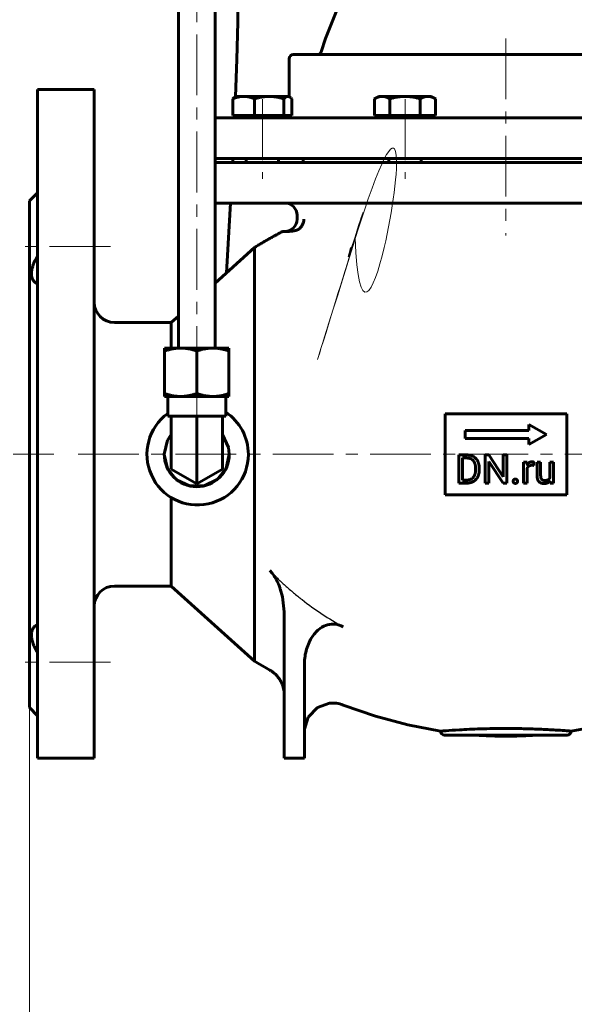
# Model space of a CAD drawing. Header units: millimetres. Extents: x 0 to 420, y 0 to 297.
# Tile 3 of 15: x 70 to 139, y 61 to 183. Entities that reach past the tile are written whole.
import ezdxf

# ---------------------------------------------------------------- set-up
doc = ezdxf.new("R2010")
doc.units = ezdxf.units.MM
for name, pattern in [('K5LT-1', [0]), ('K5LT_AUXILIARY', [0]), ('K5LT_AXLED', [12, 7.5, -1.5, 1.5, -1.5]), ('K5LT_BASIC', [0]), ('K5LT_THIN', [0])]:
    doc.linetypes.add(name, pattern=pattern)
doc.layers.add('Системный слой', color=7, linetype='Continuous')
doc.layers.add('Системный слой (1)', color=7, linetype='Continuous', true_color=0x6c6c6c)
doc.styles.add('KDIMTEXTSTYLE', font='GOST_AU.SHX', dxfattribs={"width": 0.96, "oblique": 15, "height": 5})
doc.styles.add('KTEXTSTYLE', font='GOST_AU.SHX', dxfattribs={"width": 0.56, "height": 5})
doc.dimstyles.new('KDIMSTYLE (0.50)', dxfattribs={"dimtxt": 5, "dimasz": 1, "dimexe": 2, "dimexo": 0, "dimgap": 1, "dimtad": 1, "dimlfac": 2, "dimtxsty": 'KDIMTEXTSTYLE', "dimsah": 1, "dimcen": 0, "dimdle": 1, "dimadec": 0, "dimazin": 0, "dimtfac": 0.667, "dimtmove": 0, "dimatfit": 3, "dimfxl": 1, "dimtvp": 1, "dimtolj": 1, "dimtzin": 0, "dimarcsym": 0})

# ---------------------------------------------------------------- blocks, each defined once
blk = doc.blocks.new('U1')
at = {"layer": 'Системный слой (1)', "color": 143, "linetype": 'K5LT_BASIC', "lineweight": 60, "true_color": 0x33acca}
for p, q in [((99.76, 103.27), (99.13, 103.65)), ((100.4, 102.9), (99.76, 103.27)), ((101.03, 102.54), (100.4, 102.9)), ((114.06, 96.86), (110.07, 98.24)), ((118.06, 95.78), (114.06, 96.86)), ((122.07, 95.01), (118.06, 95.78))]:
    blk.add_line(p, q, dxfattribs=at)
blk = doc.blocks.new('U3')
at = {"layer": 'Системный слой (1)', "color": 143, "linetype": 'K5LT_BASIC', "lineweight": 60, "true_color": 0x33acca}
for p, q in [((108.38, 98.45), (106.91, 97.92)), ((109.23, 98.45), (108.38, 98.45)), ((109.65, 98.37), (109.23, 98.45)), ((106.91, 97.92), (105.77, 96.72)), ((109.86, 98.32), (109.65, 98.37)), ((109.96, 98.28), (109.86, 98.32)), ((110.01, 98.26), (109.96, 98.28)), ((110.03, 98.26), (110.01, 98.26)), ((110.05, 98.25), (110.03, 98.26)), ((110.06, 98.25), (110.05, 98.25)), ((110.05, 98.25), (110.05, 98.25)), ((110.06, 98.24), (110.06, 98.25)), ((110.06, 98.25), (110.06, 98.25)), ((110.06, 98.25), (110.06, 98.25)), ((110.06, 98.25), (110.06, 98.25)), ((110.06, 98.25), (110.06, 98.25)), ((110.06, 98.25), (110.06, 98.25)), ((110.06, 98.25), (110.06, 98.25)), ((110.07, 98.24), (110.06, 98.24)), ((110.06, 98.24), (110.06, 98.24)), ((110.06, 98.24), (110.06, 98.24)), ((105.77, 96.72), (105.32, 95.27)), ((105.32, 95.27), (105.3, 94.98)), ((105.3, 94.98), (105.3, 94.98))]:
    blk.add_line(p, q, dxfattribs=at)
blk = doc.blocks.new('U4')
at = {"layer": 'Системный слой (1)', "color": 143, "linetype": 'K5LT_BASIC', "lineweight": 60, "true_color": 0x33acca}
for p, q in [((160.5, 103.27), (159.87, 102.9)), ((161.13, 103.65), (160.5, 103.27)), ((159.87, 102.9), (159.23, 102.54)), ((150.2, 98.24), (146.21, 96.86)), ((146.21, 96.86), (142.2, 95.78)), ((142.2, 95.78), (138.19, 95.01))]:
    blk.add_line(p, q, dxfattribs=at)
blk = doc.blocks.new('U8')
at = {"layer": 'Системный слой (1)', "color": 143, "linetype": 'K5LT_BASIC', "lineweight": 60, "true_color": 0x33acca}
for p, q in [((122.57, 94.54), (130.13, 94.54)), ((130.13, 94.54), (137.69, 94.54))]:
    blk.add_line(p, q, dxfattribs=at)
blk = doc.blocks.new('U9')
at = {"layer": 'Системный слой (1)', "color": 143, "linetype": 'K5LT_BASIC', "lineweight": 60, "true_color": 0x33acca}
for p, q in [((117.3, 194.86), (114.48, 192.37)), ((114.48, 192.37), (111.98, 189.14)), ((111.98, 189.14), (109.78, 185.17)), ((109.78, 185.17), (107.89, 180.46)), ((107.89, 180.46), (107.36, 178.82))]:
    blk.add_line(p, q, dxfattribs=at)
blk = doc.blocks.new('U12')
at = {"layer": 'Системный слой (1)', "color": 143, "linetype": 'K5LT_BASIC', "lineweight": 60, "true_color": 0x33acca}
for start, end in [(126.0828, 0), (0, 56.355)]:
    blk.add_arc((92.13, 129.16), 6.25, start, end, dxfattribs=at)
blk = doc.blocks.new('U14')
at = {"layer": 'Системный слой (1)', "color": 143, "linetype": 'K5LT_BASIC', "lineweight": 60, "true_color": 0x33acca}
for p, q in [((94.27, 150.28), (99.13, 154.67)), ((88.88, 145.41), (89.77, 146.22))]:
    blk.add_line(p, q, dxfattribs=at)
blk = doc.blocks.new('U16')
at = {"layer": 'Системный слой (1)', "color": 143, "linetype": 'K5LT_BASIC', "lineweight": 60, "true_color": 0x33acca}
for p, q in [((101.3, 114.51), (101.03, 114.82)), ((101.55, 114.17), (101.3, 114.51)), ((101.66, 113.99), (101.55, 114.17)), ((101.72, 113.9), (101.66, 113.99)), ((101.74, 113.85), (101.72, 113.9)), ((101.76, 113.83), (101.74, 113.85)), ((101.78, 113.78), (101.76, 113.83)), ((102.09, 113.17), (101.78, 113.78)), ((102.22, 112.85), (102.09, 113.17)), ((102.28, 112.69), (102.22, 112.85)), ((102.31, 112.61), (102.28, 112.69)), ((102.32, 112.57), (102.31, 112.61)), ((102.61, 111.57), (102.32, 112.57)), ((102.8, 109.74), (102.61, 111.57)), ((102.8, 109.74), (102.8, 109.74))]:
    blk.add_line(p, q, dxfattribs=at)
blk = doc.blocks.new('U18')
at = {"layer": 'Системный слой (1)', "color": 143, "linetype": 'K5LT_BASIC', "lineweight": 60, "true_color": 0x33acca}
for p, q in [((94.01, 142.27), (95.66, 142.27)), ((95.66, 142.27), (95.99, 142.26))]:
    blk.add_line(p, q, dxfattribs=at)
blk = doc.blocks.new('U19')
at = {"layer": 'Системный слой (1)', "color": 143, "linetype": 'K5LT_BASIC', "lineweight": 60, "true_color": 0x33acca}
for p, q in [((88.05, 142.26), (88.45, 142.27)), ((88.45, 142.27), (89.63, 142.27)), ((89.63, 142.27), (90.04, 142.27))]:
    blk.add_line(p, q, dxfattribs=at)
blk = doc.blocks.new('U20')
at = {"layer": 'Системный слой (1)', "color": 143, "linetype": 'K5LT_BASIC', "lineweight": 60, "true_color": 0x33acca}
for p, q in [((88.41, 130.91), (88.85, 131.61)), ((95.2, 131.61), (95.94, 130)), ((88.02, 129.17), (88.41, 130.91)), ((95.94, 130), (96.03, 129.17)), ((88.02, 129.15), (88.02, 129.17)), ((88.42, 127.42), (88.02, 129.15)), ((96.03, 129.17), (95.63, 127.44)), ((89.54, 126.03), (88.42, 127.42)), ((95.63, 127.44), (94.52, 126.05)), ((91.14, 125.27), (89.54, 126.03)), ((92.92, 125.27), (91.14, 125.27)), ((94.52, 126.05), (92.92, 125.27))]:
    blk.add_line(p, q, dxfattribs=at)
blk = doc.blocks.new('U22')
at = {"layer": 'Системный слой (1)', "color": 143, "linetype": 'K5LT_BASIC', "lineweight": 60, "true_color": 0x33acca}
for p, q in [((95.2, 133.88), (95.59, 133.88)), ((95.59, 133.88), (95.2, 133.88)), ((95.2, 133.88), (95.2, 133.88))]:
    blk.add_line(p, q, dxfattribs=at)
blk = doc.blocks.new('U24')
at = {"layer": 'Системный слой (1)', "color": 143, "linetype": 'K5LT_BASIC', "lineweight": 60, "true_color": 0x33acca}
for p, q in [((103.32, 173.31), (103.24, 173.31)), ((103.39, 173.28), (103.32, 173.31)), ((103.47, 173.25), (103.39, 173.28)), ((103.55, 173.19), (103.47, 173.25)), ((103.64, 173.12), (103.55, 173.19)), ((103.73, 173.02), (103.64, 173.12))]:
    blk.add_line(p, q, dxfattribs=at)
blk = doc.blocks.new('U29')
at = {"layer": 'Системный слой (1)', "color": 143, "linetype": 'K5LT_BASIC', "lineweight": 60, "true_color": 0x33acca}
for p in [(88.05, 136.29), (88.45, 136.29)]:
    blk.add_line(p, (88.45, 136.29), dxfattribs=at)
blk = doc.blocks.new('U48')
at = {"layer": 'Системный слой (1)', "color": 143, "linetype": 'K5LT_BASIC', "lineweight": 60, "true_color": 0x33acca}
for p, q in [((97.13, 187.09), (97.09, 182.48)), ((97.09, 182.48), (96.97, 177.88)), ((96.97, 177.88), (96.81, 173.29)), ((96.72, 170.86), (96.71, 170.77)), ((96.71, 170.77), (96.71, 170.67)), ((96.71, 170.67), (96.71, 170.66)), ((96.72, 170.96), (96.72, 170.86)), ((96.46, 165.33), (96.45, 165.16)), ((96.47, 165.5), (96.46, 165.33)), ((96.48, 165.66), (96.47, 165.5)), ((96.19, 160.16), (96.03, 157.29)), ((96.03, 157.29), (95.86, 154.42)), ((95.86, 154.42), (95.69, 151.56))]:
    blk.add_line(p, q, dxfattribs=at)
blk = doc.blocks.new('D0')
at = {"layer": 'Системный слой (1)'}
for points in [[(76.38, 49.63), (75.88, 50.29), (76.38, 50.95), (71.38, 50.29)], [(188.88, 50.29), (183.88, 50.95), (184.38, 50.29), (183.88, 49.63)]]:
    blk.add_hatch(color=7, dxfattribs=at).paths.add_polyline_path(points)
at = {"layer": 'Системный слой (1)', "color": 7, "linetype": 'K5LT_THIN', "lineweight": 18, "true_color": 0xffffff}
for p, q in [((71.38, 97.91), (71.38, 48.29)), ((188.88, 97.91), (188.88, 48.29)), ((71.38, 50.29), (76.38, 50.95)), ((76.38, 49.63), (71.38, 50.29)), ((71.38, 50.29), (188.88, 50.29)), ((76.38, 50.95), (75.88, 50.29)), ((75.88, 50.29), (76.38, 49.63)), ((184.38, 50.29), (183.88, 50.95)), ((183.88, 50.95), (188.88, 50.29)), ((188.88, 50.29), (183.88, 49.63)), ((183.88, 49.63), (184.38, 50.29))]:
    blk.add_line(p, q, dxfattribs=at)
blk.add_wipeout([(124.79, 51.29), (124.79, 58.67), (135.05, 58.67), (135.05, 51.29)]).dxf.layer = 'Системный слой (1)'
at = {"layer": 'Системный слой (1)', "color": 7, "insert": (124.79, 57.88), "char_height": 5, "attachment_point": 1, "style": 'KTEXTSTYLE'}
blk.add_mtext('\\H5.0;\\W1.000;\\Q15;\\Q15;\\W0.960;235', dxfattribs=at)
blk = doc.blocks.new('KDIMARROW_01')
at = {"layer": 'Системный слой'}
blk.add_hatch(color=0, dxfattribs=at).paths.add_polyline_path([(-5, -0.66), (0, 0), (-5, 0.66), (-4.5, 0)])
at = {"layer": 'Системный слой', "color": 0, "linetype": 'K5LT_THIN', "lineweight": 18}
for p, q in [((-4.5, 0), (-5, 0.66)), ((-5, 0.66), (0, 0)), ((0, 0), (-5, -0.66)), ((-5, -0.66), (-4.5, 0))]:
    blk.add_line(p, q, dxfattribs=at)
at = {"layer": 'Системный слой (1)', "color": 0, "linetype": 'K5LT_THIN', "lineweight": 18}
blk.add_line((302.92, 129.16), (302.42, 129.16), dxfattribs=at)

msp = doc.modelspace()

# ---------------------------------------------------------------- linework, layer by layer
at = {"layer": 'Системный слой (1)', "color": 143, "linetype": 'K5LT_BASIC', "lineweight": 60, "true_color": 0x33acca}
for p, q in [((89.7721, 192.9643), (89.7721, 142.2686)), ((94.2721, 192.9643), (94.2721, 142.2686)), ((103.4107, 173.2813), (103.4107, 177.9633)), ((156.3517, 178.4633), (103.9107, 178.4633)), ((72.3812, 174.1634), (72.3812, 91.6634)), ((72.3812, 174.1634), (79.3812, 174.1634)), ((79.3812, 174.1634), (79.3812, 91.6634)), ((96.4802, 170.9634), (96.4802, 173.0231)), ((96.8551, 173.3134), (96.7405, 173.2472)), ((96.8551, 173.3134), (97.807, 173.3134)), ((97.807, 173.3134), (100.9463, 173.3134)), ((99.1338, 170.9634), (99.1338, 173.0231)), ((100.9463, 173.3134), (103.2444, 173.3134)), ((102.7587, 170.9634), (102.7587, 173.0231)), ((103.2444, 173.3134), (103.3551, 173.3134)), ((103.3551, 173.3134), (103.4697, 173.2472)), ((103.73, 170.9634), (103.73, 173.0231)), ((114.444, 173.3134), (113.9412, 173.0231)), ((113.9412, 170.9634), (113.9412, 173.0231)), ((114.444, 173.3134), (114.8794, 173.3134)), ((114.8794, 173.3134), (117.694, 173.3134)), ((115.8176, 170.9634), (115.8176, 173.0231)), ((117.694, 173.3134), (120.5086, 173.3134)), ((119.5704, 170.9634), (119.5704, 173.0231)), ((120.5086, 173.3134), (120.944, 173.3134)), ((120.944, 173.3134), (121.4468, 173.0231)), ((121.4468, 170.9634), (121.4468, 173.0231)), ((166.346, 170.6633), (94.2721, 170.6633)), ((97.807, 170.9634), (96.4802, 170.9634)), ((96.8551, 170.9634), (96.8551, 170.6633)), ((99.1338, 170.9634), (97.807, 170.9634)), ((100.9463, 170.9634), (99.1338, 170.9634)), ((102.7587, 170.9634), (100.9463, 170.9634)), ((103.2444, 170.9634), (102.7587, 170.9634)), ((103.73, 170.9634), (103.2444, 170.9634)), ((103.3551, 170.9634), (103.3551, 170.6633)), ((114.8794, 170.9634), (113.9412, 170.9634)), ((114.444, 170.9634), (114.444, 170.6633)), ((115.8176, 170.9634), (114.8794, 170.9634)), ((117.694, 170.9634), (115.8176, 170.9634)), ((119.5704, 170.9634), (117.694, 170.9634)), ((120.5086, 170.9634), (119.5704, 170.9634)), ((121.4468, 170.9634), (120.5086, 170.9634)), ((120.944, 170.9634), (120.944, 170.6633)), ((94.2721, 165.6633), (166.2624, 165.6633)), ((98.1051, 165.6633), (98.1051, 165.1633)), ((102.1051, 165.6633), (102.1051, 165.1633)), ((105.1312, 165.6633), (105.1312, 165.1633)), ((115.694, 165.6633), (115.694, 165.1633)), ((119.694, 165.6633), (119.694, 165.1633)), ((166.2544, 165.1633), (94.2721, 165.1633)), ((71.3812, 160.4134), (72.3812, 161.4134)), ((71.3812, 160.4134), (71.3812, 97.9134)), ((166.1822, 160.1633), (94.2721, 160.1633)), ((104.3812, 158.1634), (104.3812, 158.6633)), ((102.6229, 156.6634), (103.1826, 156.6634)), ((99.1312, 154.6787), (99.1312, 103.6481)), ((81.8812, 145.4134), (88.8812, 145.4134)), ((88.8812, 145.4134), (88.8812, 142.2673)), ((88.0534, 141.9127), (88.0534, 142.2637)), ((88.0534, 142.2637), (88.0534, 142.2637)), ((95.9909, 142.2637), (95.9909, 141.9127)), ((88.0534, 141.9127), (88.0534, 136.6526)), ((92.0221, 141.9161), (92.0221, 136.6561)), ((95.9909, 141.9127), (95.9909, 136.6526)), ((88.0534, 136.2947), (88.0534, 136.6526)), ((88.0534, 136.2947), (88.0534, 136.2947)), ((88.0534, 136.2947), (88.0534, 136.2947)), ((88.4502, 136.2947), (88.4502, 133.8817)), ((95.594, 136.2947), (95.594, 133.8817)), ((95.594, 136.2921), (95.9909, 136.2947)), ((95.9909, 136.6526), (95.9909, 136.2947)), ((88.8471, 133.8845), (89.0175, 133.8846)), ((88.8471, 129.1855), (88.8471, 133.8845)), ((89.0175, 133.8846), (91.8517, 133.8871)), ((91.8517, 133.8871), (92.0221, 133.8872)), ((92.0221, 129.1882), (92.0221, 133.8872)), ((92.0221, 133.8872), (92.1925, 133.8871)), ((92.1925, 133.8871), (95.0267, 133.8846)), ((95.0267, 133.8846), (95.1971, 133.8845)), ((95.1971, 129.1855), (95.1971, 133.8845)), ((122.6312, 134.1634), (122.6312, 124.1634)), ((137.6312, 134.1634), (122.6312, 134.1634)), ((137.6312, 124.1634), (137.6312, 134.1634)), ((132.9661, 132.8583), (132.9661, 132.1083)), ((135.1312, 131.6083), (132.9661, 132.8583)), ((132.9661, 132.1083), (125.1312, 132.1083)), ((125.1312, 132.1083), (125.1312, 131.1083)), ((132.9661, 130.3583), (135.1312, 131.6083)), ((125.1312, 131.1083), (132.9661, 131.1083)), ((132.9661, 131.1083), (132.9661, 130.3583)), ((88.8471, 127.3496), (88.8471, 129.1855)), ((92.0221, 125.5165), (92.0221, 129.1882)), ((95.1971, 127.3496), (95.1971, 129.1855)), ((125.3153, 129.0882), (124.3306, 129.0882)), ((124.3306, 129.0882), (124.3306, 125.6083)), ((127.5718, 129.0882), (127.5718, 125.6083)), ((128.0331, 129.0882), (127.5718, 129.0882)), ((129.7921, 126.397), (128.0331, 129.0882)), ((130.2486, 129.0882), (129.7921, 129.0882)), ((129.7921, 129.0882), (129.7921, 126.397)), ((130.2486, 125.6083), (130.2486, 129.0882)), ((124.7919, 128.7105), (124.7919, 125.9835)), ((125.3153, 128.7105), (124.7919, 128.7105)), ((128.0331, 128.2923), (129.785, 125.6083)), ((128.0331, 125.6083), (128.0331, 128.2923)), ((132.7505, 128.1943), (132.3203, 128.1943)), ((132.3203, 128.1943), (132.3203, 125.6083)), ((132.7592, 127.8986), (132.7505, 128.1943)), ((133.5679, 127.7976), (133.5703, 128.2086)), ((133.9776, 128.1943), (133.9776, 126.5261)), ((134.4197, 128.1943), (133.9776, 128.1943)), ((134.4197, 126.5213), (134.4197, 128.1943)), ((135.5694, 128.1943), (135.5694, 126.3126)), ((136.0139, 128.1943), (135.5694, 128.1943)), ((136.0139, 125.6083), (136.0139, 128.1943)), ((88.8471, 127.34), (88.8471, 127.3496)), ((92.0221, 125.5069), (88.8471, 127.34)), ((95.1971, 127.34), (92.0221, 125.5069)), ((95.1971, 127.34), (95.1971, 127.3496)), ((126.3932, 127.2431), (126.3932, 127.4558)), ((126.8497, 127.2431), (126.8497, 127.451)), ((132.7624, 125.6083), (132.7624, 127.4454)), ((92.0221, 125.5069), (92.0221, 125.5165)), ((124.3306, 125.6083), (125.2723, 125.6083)), ((124.7919, 125.9835), (125.2723, 125.9835)), ((127.5718, 125.6083), (128.0331, 125.6083)), ((129.785, 125.6083), (130.2486, 125.6083)), ((132.3203, 125.6083), (132.7624, 125.6083)), ((135.5817, 125.8641), (135.5909, 125.6083)), ((135.5909, 125.6083), (136.0139, 125.6083)), ((122.6312, 124.1634), (137.6312, 124.1634)), ((88.8812, 123.8249), (88.8812, 112.9134)), ((81.8812, 112.9134), (88.8812, 112.9134)), ((88.8812, 112.9134), (99.1312, 103.6565)), ((102.8047, 109.743), (102.8047, 109.7438)), ((102.8047, 109.743), (102.8047, 91.6634)), ((105.3047, 103.3672), (105.3047, 91.6634)), ((71.3812, 97.9134), (72.3812, 96.9134)), ((110.065, 98.2437), (110.065, 98.2437)), ((72.3812, 91.6634), (79.3812, 91.6634)), ((102.8047, 91.6634), (105.3047, 91.6634))]:
    msp.add_line(p, q, dxfattribs=at)
at = {"layer": 'Системный слой (1)', "color": 30, "linetype": 'K5LT_AXLED', "lineweight": 18, "true_color": 0xff8000}
for p, q in [((92.0221, 192.9643), (92.0221, 140.2637)), ((130.1312, 180.4633), (130.1312, 156.1634)), ((100.1051, 172.9634), (100.1051, 163.1633)), ((117.694, 172.9634), (117.694, 163.1633)), ((81.3812, 154.796), (70.3812, 154.796)), ((92.0221, 138.2947), (92.0221, 131.8817)), ((92.0221, 131.1731), (92.0221, 127.1727)), ((69.3812, 129.1634), (74.3812, 129.1634)), ((77.3812, 129.1634), (170.1312, 129.1634)), ((81.3812, 103.5308), (70.3812, 103.5308))]:
    msp.add_line(p, q, dxfattribs=at)
at = {"layer": 'Системный слой (1)', "color": 143, "linetype": 'K5LT_BASIC', "lineweight": 60, "true_color": 0x33acca}
for centre, radius, start, end in [((103.9107, 177.9633), 0.5, 90, 180), ((102.9107, 171.1633), 0.5, 332.715779, 336.428073), ((102.8812, 158.6633), 1.5, 0, 90), ((102.8812, 158.1634), 1.5, 270, 0), ((81.8812, 147.9134), 2.5, 180, 270), ((81.8812, 110.4134), 2.5, 90, 180), ((122.573, 95.0384), 0.5, 182.865617, 270), ((137.6894, 95.0384), 0.5, 270, 357.134383)]:
    msp.add_arc(centre, radius, start, end, dxfattribs=at)
for centre, major_axis, ratio, start_param, end_param in [((92.0221, 142.2637), (-3.9688, 0), 0.00150916, 4.1887902, 5.23598776), ((92.0221, 136.2947), (-3.9688, 0), 0.00150916, 5.23598776, 6.28318531), ((92.0221, 136.2947), (-3.5719, 0), 0.00150916, 3.14159265, 6.28318531), ((92.0221, 136.2947), (-3.9688, 0), 0.00150916, 4.1887902, 5.23598776), ((92.0221, 136.2947), (3.9688, 0), 0.00150916, 0, 1.04719755), ((92.0221, 133.8817), (-3.5719, 0), 0.00150916, 5.80730306, 6.28318531), ((92.0221, 133.8817), (-3.5719, 0), 0.00150916, 0, 0.47588225), ((92.0221, 133.8817), (-3.5719, 0), 0.00150916, -1.5230798, -0.5713153), ((92.0221, 133.8817), (-3.5719, 0), 0.00150916, 3.71290796, 4.66467245), ((92.0221, 129.1727), (0, 4.0041), 0.99999886, 1.57079633, 4.71238898)]:
    msp.add_ellipse(centre, major_axis=major_axis, ratio=ratio, start_param=start_param, end_param=end_param, dxfattribs=at)
for points, degree, knots in [([(106.8817, 178.4633), (106.8817, 178.4633), (106.8817, 178.4633), (106.9029, 178.4647), (106.9243, 178.4648), (106.9504, 178.4682), (106.9554, 178.4689), (106.9687, 178.4711), (106.9769, 178.4726), (106.9889, 178.4751), (106.9927, 178.476), (106.9984, 178.4774), (107.0002, 178.4778), (107.0029, 178.4785), (107.0038, 178.4787), (107.0055, 178.4791), (107.0064, 178.4794), (107.008, 178.4798), (107.0089, 178.48), (107.0113, 178.4807), (107.0129, 178.4811), (107.0176, 178.4824), (107.0208, 178.4833), (107.0303, 178.4861), (107.0365, 178.4881), (107.0552, 178.4945), (107.0675, 178.4992), (107.1, 178.5132), (107.1199, 178.5233), (107.1578, 178.546), (107.1757, 178.5584), (107.2095, 178.5853), (107.2254, 178.5997), (107.2557, 178.631), (107.27, 178.6479), (107.2965, 178.6837), (107.3086, 178.7025), (107.3302, 178.7415), (107.3397, 178.7617), (107.3521, 178.7935), (107.3561, 178.8049), (107.3596, 178.8163)], 3, [0, 0, 0, 0, 0.00074072, 0.00074072, 2.91035655, 2.91035655, 3.60632848, 3.60632848, 4.7453653, 4.7453653, 5.28645613, 5.28645613, 5.54349723, 5.54349723, 5.66560266, 5.66560266, 5.78770809, 5.78770809, 5.90273495, 5.90273495, 6.12924938, 6.12924938, 6.58050861, 6.58050861, 7.47948777, 7.47948777, 9.27744609, 9.27744609, 12.32822842, 12.32822842, 15.30401117, 15.30401117, 18.23450258, 18.23450258, 21.26025462, 21.26025462, 24.32074696, 24.32074696, 27.35809857, 27.35809857, 29, 29, 29, 29]), ([(105.2267, 158.1634), (105.2256, 158.0773), (105.2136, 157.9537), (105.1771, 157.787), (105.1361, 157.6532), (105.0756, 157.5083), (105.0005, 157.3716), (104.9075, 157.236), (104.8005, 157.1109), (104.7132, 157.0305), (104.6709, 156.9956)], 3, [0, 0, 0, 0, 2.12148619, 3.05095231, 4.19958975, 5.56482254, 6.91879702, 8.04633247, 9.63231065, 11, 11, 11, 11]), ([(103.1826, 156.6634), (103.2278, 156.6634), (103.3134, 156.6641), (103.4456, 156.6681), (103.5603, 156.6741), (103.6631, 156.6817), (103.7488, 156.69), (103.8296, 156.6995), (103.8873, 156.7076), (103.9303, 156.7145), (103.9512, 156.718), (103.9718, 156.7216), (103.9921, 156.7254), (104.0132, 156.7293), (104.0282, 156.7328), (104.0322, 156.7328)], 3, [0, 0, 0, 0, 3.6389156, 6.41459223, 8.73380785, 10.47575382, 12.04197259, 13.07520254, 14.31330972, 14.60868897, 14.89678541, 15.17654785, 15.4434918, 15.70270648, 16, 16, 16, 16]), ([(104.0322, 156.7328), (104.0309, 156.7318), (104.0353, 156.733), (104.041, 156.7341), (104.0454, 156.735), (104.0743, 156.7411), (104.1215, 156.7518), (104.1819, 156.7674), (104.2395, 156.7838), (104.2949, 156.8012), (104.3582, 156.8237), (104.4075, 156.8433), (104.4489, 156.8615), (104.4916, 156.8815), (104.5296, 156.9011), (104.5777, 156.9292), (104.6197, 156.956), (104.6542, 156.9819), (104.6709, 156.9956)], 3, [0, 0, 0, 0, 0.2936162, 0.4700636, 0.62243842, 0.7690357, 3.59676349, 5.48102108, 6.83047128, 9.20169857, 10.63288368, 12.44779428, 13.3992992, 14.02099527, 15.8692555, 16.33317339, 17.66043285, 19, 19, 19, 19]), ([(72.3812, 153.6109), (72.2873, 153.4518), (72.1337, 153.172), (71.953, 152.7841), (71.8376, 152.4886), (71.7527, 152.226), (71.6924, 151.9912), (71.6506, 151.7557), (71.6304, 151.5387), (71.6304, 151.337), (71.6484, 151.1621), (71.68, 151.0097), (71.7276, 150.8581), (71.8005, 150.7006), (71.8848, 150.576), (72.0247, 150.4136), (72.1818, 150.2926), (72.3375, 150.2153), (72.3812, 150.1962)], 3, [0, 0, 0, 0, 2.02963737, 3.52106347, 4.86879046, 5.77806876, 6.91133498, 7.96571673, 8.99279515, 10.00462005, 11.00293882, 11.80803923, 12.63385041, 13.81073014, 15.02600768, 15.55322347, 18.0589559, 19, 19, 19, 19]), ([(133.0122, 128.1525), (132.8604, 128.0628), (132.7608, 127.9013), (132.7592, 127.8986)], 2, [0, 0, 0, 1.96730614, 2, 2, 2]), ([(72.3812, 108.1306), (72.3056, 108.0976), (72.1662, 108.022), (71.9906, 107.8784), (71.8563, 107.717), (71.759, 107.5455), (71.6924, 107.3682), (71.6506, 107.1841), (71.6304, 106.992), (71.6304, 106.7903), (71.6484, 106.5932), (71.68, 106.4019), (71.7276, 106.1918), (71.8005, 105.9443), (71.8848, 105.7154), (72.0183, 105.3949), (72.1737, 105.0783), (72.3284, 104.8054), (72.3812, 104.7158)], 3, [0, 0, 0, 0, 1.63436061, 3.15750975, 4.54505838, 5.77806876, 6.91133498, 7.96571673, 8.99279515, 10.00462005, 11.00293882, 11.80803923, 12.63385041, 13.81073014, 15.02600768, 15.55322347, 17.86376383, 19, 19, 19, 19]), ([(110.065, 107.8829), (109.7604, 108.0537), (109.4311, 108.1683), (108.7699, 108.246), (108.4562, 108.2202), (107.819, 108.043), (107.5108, 107.885), (106.8627, 107.4136), (106.5475, 107.069), (105.9655, 106.2188), (105.7229, 105.6842), (105.3913, 104.5627), (105.3047, 103.9629), (105.3047, 103.3672)], 3, [0, 0, 0, 0, 0.20952192, 0.20952192, 0.39987699, 0.39987699, 0.60669906, 0.60669906, 0.88050421, 0.88050421, 1.2225899, 1.2225899, 1.57697127, 1.57697127, 1.57697127, 1.57697127]), ([(102.8047, 99.4928), (102.8047, 99.4947), (102.8047, 99.4965), (102.8047, 99.5012), (102.8047, 99.5041), (102.8046, 99.5116), (102.8046, 99.5163), (102.8045, 99.53), (102.8044, 99.539), (102.804, 99.5653), (102.8035, 99.5828), (102.8019, 99.6341), (102.8004, 99.668), (102.7944, 99.7678), (102.7885, 99.8335), (102.7659, 100.0264), (102.744, 100.153), (102.6809, 100.4271), (102.6369, 100.5741), (102.5307, 100.8591), (102.4686, 100.9973), (102.3287, 101.2605), (102.2515, 101.3859), (102.0774, 101.6324), (101.9798, 101.7529), (101.7688, 101.9813), (101.6553, 102.0891), (101.4162, 102.2876), (101.2907, 102.3786), (101.1161, 102.488), (101.0719, 102.5143), (101.0272, 102.5396)], 3, [0, 0, 0, 0, 0.0290818, 0.0290818, 0.07270451, 0.07270451, 0.14540901, 0.14540901, 0.28354757, 0.28354757, 0.55255093, 0.55255093, 1.07601015, 1.07601015, 2.09383351, 2.09383351, 4.07129003, 4.07129003, 6.43136956, 6.43136956, 8.76193938, 8.76193938, 11.02812523, 11.02812523, 13.41504287, 13.41504287, 15.82263327, 15.82263327, 18.20754298, 18.20754298, 18.9997501, 18.9997501, 18.9997501, 18.9997501]), ([(122.0736, 95.0134), (122.0737, 95.0134), (122.0759, 95.0136), (122.0899, 95.0147), (122.1093, 95.0164), (122.1895, 95.023), (122.2699, 95.0297), (122.3794, 95.0384)], 3, [-1.070363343, -1.070363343, -1.070363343, -1.070363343, -1.004192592, -1.004192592, -0.864966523, -0.864966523, -0.624255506, -0.624255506, -0.624255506, -0.624255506]), ([(122.3794, 95.0384), (122.4854, 95.0468), (122.6183, 95.0573), (123.1769, 95.0994), (123.7356, 95.1393), (125.1655, 95.2226), (126.043, 95.2651), (127.9974, 95.3273), (129.0588, 95.3455), (130.1312, 95.3455)], 3, [-2.09280879, -2.09280879, -2.09280879, -2.09280879, -1.85948965, -1.85948965, -1.2726004, -1.2726004, -0.64346135, -0.64346135, 0, 0, 0, 0]), ([(130.1312, 95.3455), (130.8721, 95.3455), (131.6094, 95.3369), (133.0944, 95.3038), (133.8294, 95.2781), (135.2528, 95.2147), (135.9168, 95.1764), (136.9413, 95.1099), (137.3262, 95.0816), (137.7157, 95.0516), (137.8064, 95.0445), (137.883, 95.0384)], 3, [-5.07562328, -5.07562328, -5.07562328, -5.07562328, -4.63104674, -4.63104674, -4.14951458, -4.14951458, -3.61361199, -3.61361199, -3.15363829, -3.15363829, -2.98507247, -2.98507247, -2.98507247, -2.98507247]), ([(137.883, 95.0384), (137.9017, 95.0369), (137.9196, 95.0355), (138.029, 95.0267), (138.0962, 95.0211), (138.1626, 95.0156), (138.1784, 95.0143), (138.1876, 95.0135), (138.1887, 95.0134), (138.1888, 95.0134)], 3, [-1.516517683, -1.516517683, -1.516517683, -1.516517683, -1.475377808, -1.475377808, -1.252040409, -1.252040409, -1.119465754, -1.119465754, -1.070400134, -1.070400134, -1.070400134, -1.070400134])]:
    msp.add_open_spline(points, degree=degree, knots=knots, dxfattribs=at)
at = {"layer": 'Системный слой (1)', "color": 232, "linetype": 'K5LT_AUXILIARY', "lineweight": 18, "true_color": 0xc52b79}
msp.add_open_spline([(110.9844, 154.6932), (110.7132, 153.6659), (110.1628, 151.629), (115.4181, 168.2646), (102.5893, 126.9534), (118.1273, 176.8907), (116.5352, 154.2658), (111.9396, 145.3805), (111.5488, 155.8417)], degree=3, knots=[0, 0, 0, 0, 2.11764703, 4.23529405, 6.35294106, 6.35521623, 7.94116969, 9, 9, 9, 9], dxfattribs=at)
at = {"layer": 'Системный слой (1)', "color": 143, "linetype": 'K5LT_BASIC', "lineweight": 60, "true_color": 0x33acca}
for points, weights in [([(97.807, 173.3134), (97.1912, 173.3134), (96.4802, 173.0231)], [1, 1.0379548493, 1]), ([(96.4802, 173.0231), (96.6174, 173.1762), (96.7405, 173.2472)], [1, 1.01965971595, 1.01895289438]), ([(99.1338, 173.0231), (98.4228, 173.3134), (97.807, 173.3134)], [1, 1.0379548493, 1]), ([(100.9463, 173.3134), (100.1051, 173.3134), (99.1338, 173.0231)], [1, 1.0379548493, 1]), ([(102.7587, 173.0231), (101.7874, 173.3134), (100.9463, 173.3134)], [1, 1.0379548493, 1]), ([(103.2444, 173.3134), (103.019, 173.3134), (102.7587, 173.0231)], [1, 1.0379548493, 1]), ([(114.8794, 173.3134), (114.444, 173.3134), (113.9412, 173.0231)], [1, 1.0379548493, 1]), ([(115.8176, 173.0231), (115.3148, 173.3134), (114.8794, 173.3134)], [1, 1.0379548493, 1]), ([(117.694, 173.3134), (116.8232, 173.3134), (115.8176, 173.0231)], [1, 1.0379548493, 1]), ([(119.5704, 173.0231), (118.5648, 173.3134), (117.694, 173.3134)], [1, 1.0379548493, 1]), ([(120.5086, 173.3134), (120.0732, 173.3134), (119.5704, 173.0231)], [1, 1.0379548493, 1]), ([(121.4468, 173.0231), (120.944, 173.3134), (120.5086, 173.3134)], [1, 1.0379548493, 1]), ([(90.0377, 142.2689), (89.1168, 142.2681), (88.0534, 141.9127)], [1, 1.0852999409, 1.09330827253]), ([(92.0221, 141.9161), (90.9587, 142.2697), (90.0377, 142.2689)], [1.09330827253, 1.0852999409, 1]), ([(94.0065, 142.2689), (93.0855, 142.2697), (92.0221, 141.9161)], [1, 1.0852999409, 1.09330827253]), ([(95.9909, 141.9127), (94.9274, 142.2681), (94.0065, 142.2689)], [1.09330827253, 1.0852999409, 1]), ([(88.0534, 136.6526), (89.1168, 136.2991), (90.0377, 136.2999)], [1.09330827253, 1.0852999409, 1]), ([(90.0377, 136.2999), (90.9587, 136.3007), (92.0221, 136.6561)], [1, 1.0852999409, 1.09330827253]), ([(92.0221, 136.6561), (93.0855, 136.3007), (94.0065, 136.2999)], [1.09330827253, 1.0852999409, 1]), ([(94.0065, 136.2999), (94.9274, 136.2991), (95.9909, 136.6526)], [1, 1.0852999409, 1.09330827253])]:
    msp.add_rational_spline(points, weights, degree=2, dxfattribs=at)
for points in [[(102.6229, 156.6634), (100.8748, 155.7309), (99.1312, 154.6787)], [(126.8497, 127.451), (126.8497, 127.8286), (126.6299, 128.4333), (126.2212, 128.8611), (125.6571, 129.0882), (125.3153, 129.0882)], [(126.3932, 127.4558), (126.3932, 127.7545), (126.2498, 128.2206), (125.9726, 128.5433), (125.5735, 128.7105), (125.3153, 128.7105)], [(132.7624, 127.4454), (132.8082, 127.5544), (132.8843, 127.635)], [(132.8843, 127.635), (132.9656, 127.7211), (133.0827, 127.7689)], [(133.3743, 128.2421), (133.164, 128.2421), (133.0122, 128.1525)], [(133.0827, 127.7689), (133.1998, 127.8167), (133.3528, 127.8167)], [(133.3528, 127.8167), (133.4149, 127.8167), (133.5129, 127.8095), (133.5679, 127.7976)], [(133.5703, 128.2086), (133.5464, 128.2206), (133.4221, 128.2421), (133.3743, 128.2421)], [(125.2723, 125.6083), (125.6356, 125.6083), (126.2164, 125.8353), (126.6299, 126.2608), (126.8497, 126.8654), (126.8497, 127.2431)], [(125.2723, 125.9835), (125.6452, 125.9835), (126.1423, 126.2966), (126.3932, 126.863), (126.3932, 127.2431)], [(133.9776, 126.5261), (133.9776, 126.2679), (134.0995, 125.8999), (134.3241, 125.6704), (134.4807, 125.6154)], [(134.5667, 126.054), (134.4986, 126.1198), (134.4197, 126.3468), (134.4197, 126.5213)], [(131.1015, 126.0325), (131.031, 125.9548), (131.031, 125.8425)], [(131.031, 125.8425), (131.031, 125.7326), (131.1015, 125.6561)], [(131.3059, 126.1102), (131.172, 126.1102), (131.1015, 126.0325)], [(131.1015, 125.6561), (131.172, 125.5796), (131.3059, 125.5796)], [(131.5102, 126.0325), (131.4397, 126.1102), (131.3059, 126.1102)], [(131.3059, 125.5796), (131.4397, 125.5796), (131.5102, 125.6561)], [(131.5807, 125.8425), (131.5807, 125.9548), (131.5102, 126.0325)], [(131.5102, 125.6561), (131.5807, 125.7326), (131.5807, 125.8425)], [(134.4807, 125.6154), (134.6372, 125.5605), (134.8261, 125.5605)], [(134.8954, 125.9357), (134.8046, 125.9357), (134.6349, 125.9883), (134.5667, 126.054)], [(134.8261, 125.5605), (135.1033, 125.5605), (135.2969, 125.6501)], [(135.3423, 126.0445), (135.1774, 125.9357), (134.8954, 125.9357)], [(135.2969, 125.6501), (135.4683, 125.7295), (135.5817, 125.8641)], [(135.5694, 126.3126), (135.4956, 126.1455), (135.3423, 126.0445)], [(130.1312, 94.3987), (128.205, 94.3987), (126.284, 94.5384)], [(133.9784, 94.5384), (132.0574, 94.3987), (130.1312, 94.3987)]]:
    msp.add_open_spline(points, degree=2, dxfattribs=at)
at = {"layer": 'Системный слой (1)', "color": 7, "linetype": 'K5LT-1'}
msp.add_open_spline([(101.0272, 114.8234), (101.3308, 114.5047), (101.9506, 113.8794), (102.9248, 112.9685), (103.9416, 112.0856), (105.4354, 110.8801), (107.4508, 109.4338), (109.1818, 108.3785), (110.065, 107.8829)], degree=3, knots=[0, 0, 0, 0, 4.50265673, 9.00531345, 13.64099029, 18.27666713, 28.63833356, 39, 39, 39, 39], dxfattribs=at)

# ---------------------------------------------------------------- block references
at = {"layer": 'Системный слой (1)'}
for name in ['U9', 'U48', 'U24', 'U14', 'U19', 'U18', 'U29', 'U12', 'U22', 'U20', 'U16', 'U1', 'U4', 'U3', 'U8']:
    msp.add_blockref(name, (0, 0), dxfattribs=at)

# ---------------------------------------------------------------- next in the draw order: dimensions: what is measured, and where the dimension line sits
at = {"layer": 'Системный слой (1)', "color": 7}
dim = msp.add_linear_dim(base=(71.3812, 50.2885), p1=(188.8812, 97.9134), p2=(71.3812, 97.9134), dimstyle='KDIMSTYLE (0.50)', override={"dimexo": 0, "dimpost": '\\H5.0;\\W0.960;\\Q15;<>', "dimblk1": 'KDIMARROW_01', "dimblk2": 'KDIMARROW_01', "dimse1": 0, "dimse2": 0, "dimclrt": 7, "dimtol": 1, "dimtp": 0, "dimtm": 0, "dimtdec": 5, "dimtolj": 1}, dxfattribs=at)
dim.commit()
dim.dimension.update_dxf_attribs({"geometry": 'D0', "text_midpoint": (130.1312, 50.2885), "dimtype": 160})

doc.saveas('drawing.dxf')
